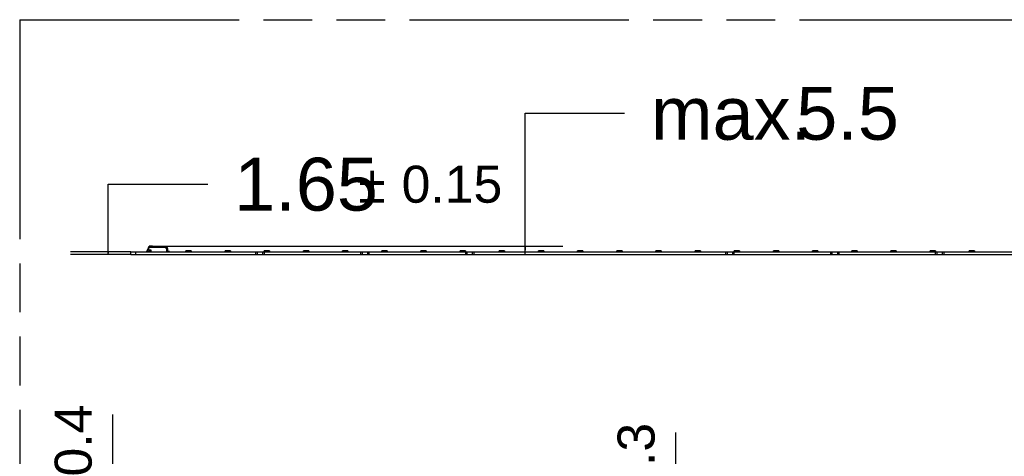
# Model space of a CAD drawing. Header units: millimetres. Extents: x 0 to 210, y 0 to 297.
# Tile 17 of 49: x 50 to 89, y 165 to 183. Entities that reach past the tile are written whole.
import ezdxf

# ---------------------------------------------------------------- set-up
doc = ezdxf.new("R2010")
doc.units = ezdxf.units.MM
doc.header["$LTSCALE"] = 19.36
doc.linetypes.add('PHANTOM', pattern=[0.8, 0.45, -0.05, 0.1, -0.05, 0.1, -0.05])
doc.layers.get('0').update_dxf_attribs({"linetype": 'CONTINUOUS'})
doc.layers.add('DEFAULT_3', color=7, linetype='PHANTOM')
doc.layers.add('Z_DIM_2D', color=7, linetype='CONTINUOUS')
doc.styles.add('TEXTSTYLE_3', font='helveticaneueltw1g-ltcn.otf')
doc.styles.add('TEXTSTYLE_4', font='gdt', dxfattribs={"width": 0.7})
doc.dimstyles.new('DIMSTYLE_1', dxfattribs={"dimtxt": 2.1, "dimasz": 3.5, "dimexe": 1.5, "dimexo": 0, "dimgap": 1.05, "dimtad": 1, "dimdec": 3, "dimlfac": 15, "dimdsep": 46, "dimtxsty": 'TEXTSTYLE_3', "dimblk": '_FILLED', "dimblk1": '_FILLED', "dimblk2": '_FILLED', "dimcen": 0.09, "dimclrt": 5, "dimadec": 3, "dimazin": 2, "dimtol": 1, "dimtp": 0.15, "dimtm": 0.15, "dimtfac": 1, "dimtdec": 3, "dimtofl": 0, "dimtmove": 0, "dimatfit": 3, "dimldrblk": '_FILLED', "dimfxl": 0, "dimtolj": 1, "dimarcsym": 0})
doc.dimstyles.new('DIMSTYLE_2', dxfattribs={"dimtxt": 2.1, "dimasz": 3.5, "dimexe": 1.5, "dimexo": 0, "dimgap": 1.05, "dimtad": 1, "dimdec": 3, "dimlfac": 15, "dimdsep": 46, "dimtxsty": 'TEXTSTYLE_3', "dimblk": '_FILLED', "dimblk1": '_FILLED', "dimblk2": '_FILLED', "dimcen": 0.09, "dimclrt": 5, "dimadec": 3, "dimazin": 2, "dimtp": 0.1, "dimtm": 0.1, "dimtfac": 1, "dimtdec": 3, "dimtofl": 0, "dimtmove": 0, "dimatfit": 3, "dimldrblk": '_FILLED', "dimfxl": 0, "dimtolj": 1, "dimarcsym": 0})
doc.dimstyles.new('DIMSTYLE_7', dxfattribs={"dimtxt": 2.1, "dimasz": 3.5, "dimexe": 1.5, "dimexo": 0, "dimgap": 0.525, "dimtad": 1, "dimdec": 3, "dimlfac": 15, "dimdsep": 46, "dimtxsty": 'TEXTSTYLE_3', "dimblk": '_FILLED', "dimblk1": '_FILLED', "dimblk2": '_FILLED', "dimcen": 0.09, "dimclrt": 5, "dimadec": 3, "dimazin": 2, "dimtol": 1, "dimtp": 0.4, "dimtm": 0.4, "dimtfac": 1, "dimtdec": 3, "dimtofl": 0, "dimtmove": 0, "dimatfit": 3, "dimldrblk": '_FILLED', "dimfxl": 0, "dimtolj": 1, "dimarcsym": 0})
doc.dimstyles.new('DIMSTYLE_9', dxfattribs={"dimtxt": 2.1, "dimasz": 3.5, "dimexe": 1.5, "dimexo": 0, "dimgap": 0.525, "dimtad": 1, "dimdec": 3, "dimlfac": 15, "dimdsep": 46, "dimtxsty": 'TEXTSTYLE_3', "dimblk": '_FILLED', "dimblk1": '_FILLED', "dimblk2": '_FILLED', "dimcen": 0.09, "dimclrt": 5, "dimadec": 3, "dimazin": 2, "dimtol": 1, "dimtp": 0.3, "dimtm": 0.3, "dimtfac": 1, "dimtdec": 3, "dimtofl": 0, "dimtmove": 0, "dimatfit": 3, "dimldrblk": '_FILLED', "dimfxl": 0, "dimtolj": 1, "dimarcsym": 0})

# ---------------------------------------------------------------- blocks, each defined once
blk = doc.blocks.new('*D2')
at = {"layer": 'Z_DIM_2D', "color": 2, "linetype": 'Continuous', "transparency": 16777216}
for p, q in [((53.648, 173.407), (53.648, 176.148)), ((53.648, 176.148), (57.598, 176.148)), ((54.539, 173.462), (52.148, 173.462)), ((54.539, 173.352), (52.148, 173.352)), ((53.648, 173.462), (53.648, 173.407)), ((53.648, 173.352), (53.648, 173.407))]:
    blk.add_line(p, q, dxfattribs=at)
at = {"layer": 'Z_DIM_2D', "color": 5, "linetype": 'Continuous', "transparency": 16777216}
for s, height, style, p in [('1.65', 2.1, 'TEXTSTYLE_3', (58.648, 175.098)), ('`', 1.47, 'TEXTSTYLE_4', (63.585, 175.413)), ('0.15', 1.47, 'TEXTSTYLE_3', (65.3, 175.413))]:
    blk.add_text(s, height=height, dxfattribs=dict(at, style=style)).set_placement(p)
blk = doc.blocks.new('_FILLED')
at = {"color": 0, "linetype": 'ByBlock'}
blk.add_solid([(0, 0), (-1, 0.125), (-1, -0.125)], dxfattribs=at)
blk = doc.blocks.new('_NONE')
blk = doc.blocks.new('*D3')
at = {"layer": 'Z_DIM_2D', "color": 2, "linetype": 'Continuous', "transparency": 16777216}
for p, q in [((70.206, 173.522), (70.206, 178.962)), ((70.206, 178.962), (74.156, 178.962)), ((55.387, 173.692), (71.706, 173.692)), ((70.206, 173.692), (70.206, 173.522)), ((59.497, 173.352), (71.706, 173.352)), ((70.206, 173.352), (70.206, 173.522))]:
    blk.add_line(p, q, dxfattribs=at)
at = {"layer": 'Z_DIM_2D', "color": 5, "linetype": 'Continuous', "transparency": 16777216, "style": 'TEXTSTYLE_3'}
for s, p in [('5.5', (80.973, 177.912)), ('max. ', (75.206, 177.912))]:
    blk.add_text(s, height=2.1, dxfattribs=at).set_placement(p)
blk = doc.blocks.new('*D31')
at = {"layer": 'Z_DIM_2D', "color": 2, "linetype": 'Continuous', "transparency": 16777216}
for p, q in [((53.827, 155.96), (53.827, 167.008)), ((55.035, 156.747), (52.327, 156.747)), ((53.827, 156.747), (53.827, 155.96)), ((53.827, 155.174), (53.827, 155.96)), ((57.118, 155.174), (52.327, 155.174))]:
    blk.add_line(p, q, dxfattribs=at)
at = {"layer": 'Z_DIM_2D', "color": 5, "linetype": 'Continuous', "transparency": 16777216}
for s, height, style, p in [('0.4', 1.47, 'TEXTSTYLE_3', (52.987, 164.54)), ('`', 1.47, 'TEXTSTYLE_4', (52.987, 162.825)), ('23.6', 2.1, 'TEXTSTYLE_3', (53.302, 157.888))]:
    blk.add_text(s, height=height, rotation=90, dxfattribs=dict(at, style=style)).set_placement(p)
blk = doc.blocks.new('*D38')
at = {"layer": 'Z_DIM_2D', "color": 2, "linetype": 'Continuous', "transparency": 16777216}
for p, q in [((76.186, 155.267), (76.186, 166.285)), ((78.239, 155.36), (74.686, 155.36)), ((76.186, 155.36), (76.186, 155.267)), ((76.186, 155.174), (76.186, 155.267))]:
    blk.add_line(p, q, dxfattribs=at)
at = {"layer": 'Z_DIM_2D', "color": 5, "linetype": 'Continuous', "transparency": 16777216}
for s, height, style, p in [('0.3', 1.47, 'TEXTSTYLE_3', (75.346, 163.817)), ('`', 1.47, 'TEXTSTYLE_4', (75.346, 162.102)), ('2.8', 2.1, 'TEXTSTYLE_3', (75.661, 158.575))]:
    blk.add_text(s, height=height, rotation=90, dxfattribs=dict(at, style=style)).set_placement(p)

msp = doc.modelspace()

# ---------------------------------------------------------------- linework, layer by layer
at = {"color": 6, "linetype": 'Continuous'}
for p, q in [((55.207902, 173.526652), (55.264965, 173.683431)), ((55.265879, 173.647298), (55.265404, 173.646001)), ((55.386818, 173.692204), (55.277494, 173.692204)), ((55.428332, 173.672204), (55.409478, 173.685165)), ((55.424366, 173.664796), (55.425748, 173.668296)), ((55.428237, 173.672204), (55.941731, 173.672204)), ((55.993422, 173.61801), (55.951945, 173.667441)), ((55.203888, 173.485537), (55.203888, 173.503916)), ((55.207222, 173.462204), (55.207222, 173.476749)), ((55.217222, 173.472204), (55.293888, 173.472204)), ((55.226549, 173.53887), (55.22044, 173.517924)), ((55.226716, 173.53945), (55.333888, 173.53945)), ((55.293888, 173.465537), (55.293888, 173.478024)), ((55.293888, 173.465537), (56.003888, 173.465537)), ((55.33355, 173.539015), (55.333775, 173.539305)), ((55.360555, 173.465537), (55.363888, 173.462204)), ((55.962653, 173.592806), (55.963764, 173.465537)), ((56.002779, 173.592647), (56.003888, 173.465537)), ((56.077222, 173.482204), (56.003743, 173.482204)), ((56.003787, 173.472204), (56.067222, 173.472204)), ((56.077222, 173.462204), (56.077222, 173.482204))]:
    msp.add_line(p, q, dxfattribs=at)
at = {"color": 9, "linetype": 'Continuous'}
for p, q in [((55.265483, 173.645972), (55.226716, 173.53945)), ((55.259119, 173.649481), (55.265082, 173.647762)), ((55.26548, 173.647443), (55.265478, 173.648891)), ((55.265478, 173.648891), (55.918035, 173.648891)), ((55.918037, 173.645972), (55.265483, 173.645972)), ((55.266724, 173.653058), (55.267947, 173.657168)), ((55.267947, 173.657168), (55.271465, 173.669021)), ((55.275206, 173.681562), (55.277494, 173.689242)), ((55.277494, 173.689242), (55.277494, 173.692204)), ((55.386811, 173.689242), (55.277494, 173.689242)), ((55.386818, 173.692204), (55.386816, 173.688832)), ((55.401925, 173.683506), (55.40553, 173.680477)), ((55.40553, 173.680477), (55.412271, 173.674805)), ((55.423045, 173.665873), (55.424366, 173.664796)), ((55.424366, 173.664796), (55.926557, 173.664796)), ((55.918035, 173.648891), (55.918036, 173.645972)), ((55.962653, 173.592806), (55.918037, 173.645972)), ((55.926557, 173.672204), (55.926557, 173.664796)), ((55.932272, 173.663761), (55.948391, 173.666776)), ((55.217222, 173.472204), (55.217222, 173.49512)), ((55.22044, 173.517925), (55.219074, 173.518397)), ((55.320555, 173.465537), (55.320555, 173.462204)), ((55.333888, 173.53945), (55.333888, 173.465537)), ((55.369175, 173.465537), (55.369175, 173.462204)), ((55.940555, 173.465537), (55.940555, 173.462204)), ((56.067222, 173.472204), (56.067222, 173.482204)), ((59.572222, 173.352204), (59.572222, 173.462204)), ((59.772222, 173.462204), (59.772222, 173.352204)), ((63.738888, 173.352204), (63.738888, 173.462204)), ((63.938888, 173.462204), (63.938888, 173.352204)), ((67.905555, 173.352204), (67.905555, 173.462204)), ((68.105555, 173.462204), (68.105555, 173.352204)), ((78.238888, 173.352204), (78.238888, 173.462204)), ((78.438888, 173.462204), (78.438888, 173.352204)), ((82.405555, 173.352204), (82.405555, 173.462204)), ((82.605555, 173.462204), (82.605555, 173.352204)), ((86.572222, 173.352204), (86.572222, 173.462204)), ((86.772222, 173.462204), (86.772222, 173.352204))]:
    msp.add_line(p, q, dxfattribs=at)
at = {"color": 7, "linetype": 'Continuous'}
for p, q in [((55.258824, 173.648377), (55.253048, 173.650394)), ((55.263541, 173.649474), (55.262746, 173.649753)), ((55.26469, 173.6489), (55.263541, 173.649474)), ((55.264959, 173.645242), (55.265403, 173.646)), ((54.538888, 173.352204), (54.538888, 173.462204)), ((54.538888, 173.462204), (147.805555, 173.462204)), ((54.538888, 173.352204), (147.805555, 173.352204)), ((54.738888, 173.352204), (54.738888, 173.462204)), ((55.176666, 173.465537), (55.176666, 173.500204)), ((55.203888, 173.500204), (55.176666, 173.500204)), ((55.176666, 173.465537), (55.207222, 173.465537)), ((56.732222, 173.465537), (56.732222, 173.500204)), ((56.945555, 173.500204), (56.732222, 173.500204)), ((56.732222, 173.465537), (56.945555, 173.465537)), ((56.945555, 173.500204), (56.945555, 173.465537)), ((58.287777, 173.465537), (58.287777, 173.500204)), ((58.50111, 173.500204), (58.287777, 173.500204)), ((58.287777, 173.465537), (58.50111, 173.465537)), ((58.50111, 173.500204), (58.50111, 173.465537)), ((59.497222, 173.462204), (59.497222, 173.352204)), ((59.843332, 173.465537), (59.843332, 173.500204)), ((60.056666, 173.500204), (59.843332, 173.500204)), ((59.843332, 173.465537), (60.056666, 173.465537)), ((59.847222, 173.352204), (59.847222, 173.462204)), ((60.056666, 173.500204), (60.056666, 173.465537)), ((61.398888, 173.465537), (61.398888, 173.500204)), ((61.612221, 173.500204), (61.398888, 173.500204)), ((61.398888, 173.465537), (61.612221, 173.465537)), ((61.612221, 173.500204), (61.612221, 173.465537)), ((62.954443, 173.465537), (62.954443, 173.500204)), ((63.167776, 173.500204), (62.954443, 173.500204)), ((62.954443, 173.465537), (63.167776, 173.465537)), ((63.167776, 173.500204), (63.167776, 173.465537)), ((63.663888, 173.462204), (63.663888, 173.352204)), ((64.013888, 173.352204), (64.013888, 173.462204)), ((64.509998, 173.465537), (64.509998, 173.500204)), ((64.723332, 173.500204), (64.509998, 173.500204)), ((64.509998, 173.465537), (64.723332, 173.465537)), ((64.723332, 173.500204), (64.723332, 173.465537)), ((66.065554, 173.465537), (66.065554, 173.500204)), ((66.278887, 173.500204), (66.065554, 173.500204)), ((66.065554, 173.465537), (66.278887, 173.465537)), ((66.278887, 173.500204), (66.278887, 173.465537)), ((67.621109, 173.465537), (67.621109, 173.500204)), ((67.834442, 173.500204), (67.621109, 173.500204)), ((67.621109, 173.465537), (67.834442, 173.465537)), ((67.830555, 173.462204), (67.830555, 173.352204)), ((67.834442, 173.500204), (67.834442, 173.465537)), ((68.180555, 173.352204), (68.180555, 173.462204)), ((69.176664, 173.465537), (69.176664, 173.500204)), ((69.389998, 173.500204), (69.176664, 173.500204)), ((69.176664, 173.465537), (69.389998, 173.465537)), ((69.389998, 173.500204), (69.389998, 173.465537)), ((70.73222, 173.465537), (70.73222, 173.500204)), ((70.945553, 173.500204), (70.73222, 173.500204)), ((70.73222, 173.465537), (70.945553, 173.465537)), ((70.945553, 173.500204), (70.945553, 173.465537)), ((72.287775, 173.465537), (72.287775, 173.500204)), ((72.501108, 173.500204), (72.287775, 173.500204)), ((72.287775, 173.465537), (72.501108, 173.465537)), ((72.501108, 173.500204), (72.501108, 173.465537)), ((73.84333, 173.465537), (73.84333, 173.500204)), ((74.056664, 173.500204), (73.84333, 173.500204)), ((73.84333, 173.465537), (74.056664, 173.465537)), ((74.056664, 173.500204), (74.056664, 173.465537)), ((75.398886, 173.465537), (75.398886, 173.500204)), ((75.612219, 173.500204), (75.398886, 173.500204)), ((75.398886, 173.465537), (75.612219, 173.465537)), ((75.612219, 173.500204), (75.612219, 173.465537)), ((76.954441, 173.465537), (76.954441, 173.500204)), ((77.167774, 173.500204), (76.954441, 173.500204)), ((76.954441, 173.465537), (77.167774, 173.465537)), ((77.167774, 173.500204), (77.167774, 173.465537)), ((78.163888, 173.462204), (78.163888, 173.352204)), ((78.509996, 173.465537), (78.509996, 173.500204)), ((78.72333, 173.500204), (78.509996, 173.500204)), ((78.509996, 173.465537), (78.72333, 173.465537)), ((78.513888, 173.352204), (78.513888, 173.462204)), ((78.72333, 173.500204), (78.72333, 173.465537)), ((80.065552, 173.465537), (80.065552, 173.500204)), ((80.278885, 173.500204), (80.065552, 173.500204)), ((80.065552, 173.465537), (80.278885, 173.465537)), ((80.278885, 173.500204), (80.278885, 173.465537)), ((81.621107, 173.465537), (81.621107, 173.500204)), ((81.83444, 173.500204), (81.621107, 173.500204)), ((81.621107, 173.465537), (81.83444, 173.465537)), ((81.83444, 173.500204), (81.83444, 173.465537)), ((82.330555, 173.462204), (82.330555, 173.352204)), ((82.680555, 173.352204), (82.680555, 173.462204)), ((83.176662, 173.465537), (83.176662, 173.500204)), ((83.389996, 173.500204), (83.176662, 173.500204)), ((83.176662, 173.465537), (83.389996, 173.465537)), ((83.389996, 173.500204), (83.389996, 173.465537)), ((84.732218, 173.465537), (84.732218, 173.500204)), ((84.945551, 173.500204), (84.732218, 173.500204)), ((84.732218, 173.465537), (84.945551, 173.465537)), ((84.945551, 173.500204), (84.945551, 173.465537)), ((86.287773, 173.465537), (86.287773, 173.500204)), ((86.501106, 173.500204), (86.287773, 173.500204)), ((86.287773, 173.465537), (86.501106, 173.465537)), ((86.497222, 173.462204), (86.497222, 173.352204)), ((86.501106, 173.500204), (86.501106, 173.465537)), ((86.847222, 173.352204), (86.847222, 173.462204)), ((87.843328, 173.465537), (87.843328, 173.500204)), ((88.056662, 173.500204), (87.843328, 173.500204)), ((87.843328, 173.465537), (88.056662, 173.465537)), ((88.056662, 173.500204), (88.056662, 173.465537))]:
    msp.add_line(p, q, dxfattribs=at)
msp.add_lwpolyline([(55.265709, 173.647551), (55.265602, 173.647956), (55.265516, 173.648221), (55.265485, 173.648319), (55.265481, 173.64835), (55.265466, 173.64841), (55.265453, 173.64847), (55.265441, 173.648531), (55.265431, 173.648594), (55.265422, 173.64866), (55.265415, 173.648728), (55.26541, 173.648799), (55.265409, 173.648872)], dxfattribs=at)
at = {"color": 9, "linetype": 'Continuous'}
for centre, radius, start, end in [((55.254586, 173.632155), 0.01902, 82.8754354, 85.1182601), ((55.259949, 173.631508), 0.017045, 70.2516499, 72.4773027), ((53.382274, 174.214601), 1.966338, 343.2798535, 343.4065889), ((57.088467, 173.129705), 1.895352, 163.3498596, 163.4682515), ((51.680554, 174.749862), 3.750038, 343.308382, 343.4485026), ((55.384452, 173.662931), 0.026993, 49.6608103, 54.578578), ((56.140471, 174.540458), 1.131207, 229.9290098, 230.1819438), ((55.992242, 174.363332), 0.900241, 230.2092309, 230.7821073)]:
    msp.add_arc(centre, radius, start, end, dxfattribs=at)
at = {"color": 7, "linetype": 'Continuous'}
for centre, radius, start, end in [((55.254073, 173.627647), 0.023557, 80.7686542, 82.9973479), ((55.248922, 173.592247), 0.059325, 81.346907, 82.2254835), ((55.252513, 173.615784), 0.035517, 79.1790377, 81.3611276), ((55.252642, 173.618929), 0.032392, 78.1117268, 80.7445489), ((54.792972, 172.348512), 1.38082, 69.98926, 70.2831026), ((55.253566, 173.621396), 0.029807, 76.6858597, 79.1417006), ((55.250909, 173.610545), 0.040953, 76.5464819, 78.1551036), ((55.253613, 173.621635), 0.029563, 73.7811314, 76.6678435), ((55.249442, 173.604412), 0.04726, 74.7560234, 76.5466774), ((55.248293, 173.600162), 0.051662, 73.760911, 74.7664079), ((55.253154, 173.620043), 0.03122, 72.1059609, 73.7875241), ((55.247117, 173.596123), 0.055868, 72.722355, 73.7612355), ((55.245785, 173.591862), 0.060333, 70.9498426, 72.7162136)]:
    msp.add_arc(centre, radius, start, end, dxfattribs=at)
at = {"color": 6, "linetype": 'Continuous'}
for centre, radius, start, end in [((55.277494, 173.67887), 0.013333, 90.0000547, 159.9993996), ((55.386817, 173.652204), 0.04, 55.4919582, 89.9992982), ((55.941731, 173.65887), 0.013333, 40.0001455, 89.9999746), ((55.270555, 173.50387), 0.066667, 160.017742, 179.9608868), ((55.217222, 173.485537), 0.013333, 180, 269.9996741), ((55.410555, 173.502204), 0.04, 270, 290.2962571), ((55.962781, 173.592298), 0.04, 0.5, 39.9999999)]:
    msp.add_arc(centre, radius, start, end, dxfattribs=at)
msp.add_ellipse((55.217222, 173.455537), major_axis=(0.016667, 0), ratio=1, start_param=1.570796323, end_param=2.214297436, dxfattribs=at)
at = {"color": 7, "linetype": 'Continuous'}
for points in [[(55.252948, 173.650417), (55.252245, 173.648485), (55.252852, 173.645897), (55.254249, 173.644389)], [(55.259391, 173.6422), (55.261505, 173.642266), (55.263751, 173.643506), (55.264959, 173.645242)]]:
    msp.add_open_spline(points, degree=3, dxfattribs=at)
at = {"color": 9, "linetype": 'Continuous'}
for points, knots in [([(55.252948, 173.650417), (55.253152, 173.650975), (55.25614, 173.650091), (55.25768, 173.649926), (55.259119, 173.649481)], [0, 0, 0, 0, 0.282950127, 1, 1, 1, 1]), ([(55.252961, 173.65045), (55.253118, 173.650813), (55.254393, 173.651258), (55.255466, 173.651169), (55.256205, 173.651107)], [0, 0, 0, 0, 0.347939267, 1, 1, 1, 1]), ([(55.260055, 173.669942), (55.260339, 173.67073), (55.263534, 173.674326), (55.269024, 173.673672), (55.272583, 173.672774)], [0, 0, 0, 0, 0.185861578, 1, 1, 1, 1]), ([(55.264964, 173.683431), (55.26613, 173.686633), (55.271381, 173.689653), (55.276124, 173.689438), (55.277494, 173.689241)], [0, 0, 0, 0, 0.71114337, 1, 1, 1, 1]), ([(55.401925, 173.683506), (55.402619, 173.684021), (55.404753, 173.685429), (55.408007, 173.686177), (55.409479, 173.685165)], [0, 0, 0, 0, 0.326158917, 1, 1, 1, 1]), ([(55.918035, 173.648891), (55.921163, 173.649606), (55.926151, 173.65528), (55.926423, 173.661668), (55.926557, 173.664796)], [0, 0, 0, 0, 0.506203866, 1, 1, 1, 1]), ([(55.932272, 173.663761), (55.932062, 173.664916), (55.931311, 173.668116), (55.928879, 173.672204), (55.926556, 173.672204)], [0, 0, 0, 0, 0.335744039, 1, 1, 1, 1]), ([(55.948391, 173.666776), (55.949266, 173.666948), (55.950286, 173.666822), (55.951743, 173.667681), (55.951945, 173.667441)], [0, 0, 0, 0, 0.739511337, 1, 1, 1, 1]), ([(55.203888, 173.503889), (55.203888, 173.502727), (55.205829, 173.497052), (55.212732, 173.495125), (55.217222, 173.49512)], [0, 0, 0, 0, 0.205534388, 1, 1, 1, 1]), ([(55.207903, 173.526655), (55.207362, 173.525166), (55.212429, 173.521086), (55.216086, 173.519482), (55.219074, 173.518397)], [0, 0, 0, 0, 0.332623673, 1, 1, 1, 1]), ([(55.226714, 173.539451), (55.223753, 173.540528), (55.222193, 173.540439), (55.213279, 173.544806), (55.214179, 173.543893)], [0, 0, 0, 0, 0.710687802, 1, 1, 1, 1]), ([(55.22044, 173.517924), (55.219871, 173.515922), (55.21802, 173.508455), (55.2172, 173.50073), (55.217222, 173.49512)], [0, 0, 0, 0, 0.270612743, 1, 1, 1, 1]), ([(55.962654, 173.592649), (55.967769, 173.592693), (55.977186, 173.592728), (55.988424, 173.592869), (55.995488, 173.592708), (55.999468, 173.592953), (56.001145, 173.592427), (56.002777, 173.592906), (56.002779, 173.592647)], [0, 0, 0, 0, 0.382400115, 0.706834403, 0.831253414, 0.923727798, 0.980695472, 1, 1, 1, 1]), ([(55.993422, 173.61801), (55.993259, 173.618205), (55.992336, 173.616785), (55.99072, 173.616141), (55.987851, 173.613428), (55.982358, 173.609095), (55.973858, 173.601884), (55.966674, 173.595914), (55.962783, 173.592649)], [0, 0, 0, 0, 0.019228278, 0.076061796, 0.168357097, 0.292596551, 0.616917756, 1, 1, 1, 1])]:
    msp.add_open_spline(points, degree=3, knots=knots, dxfattribs=at)
at = {"color": 7, "linetype": 'Continuous'}
msp.add_open_spline([(55.265709, 173.647551), (55.265648, 173.647827), (55.265381, 173.648362), (55.264932, 173.648738), (55.26469, 173.6489)], degree=3, knots=[0, 0, 0, 0, 0.492434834, 1, 1, 1, 1], dxfattribs=at)
at = {"color": 9, "linetype": 'Continuous'}
for points in [[(55.386811, 173.689242), (55.388731, 173.689245), (55.390662, 173.688953), (55.392519, 173.688464)], [(55.392519, 173.688464), (55.395214, 173.687754), (55.397823, 173.686541), (55.400097, 173.684928)], [(55.927218, 173.652251), (55.925154, 173.649171), (55.921576, 173.647079), (55.918037, 173.645974)], [(55.926557, 173.664796), (55.928487, 173.664642), (55.930414, 173.664305), (55.932272, 173.663761)], [(55.927218, 173.652251), (55.929413, 173.65582), (55.931096, 173.659739), (55.932272, 173.663761)]]:
    msp.add_open_spline(points, degree=3, dxfattribs=at)
at = {"color": 6, "linetype": 'Continuous'}
for points, knots in [([(55.425748, 173.668296), (55.425984, 173.668846), (55.42666, 173.670077), (55.427282, 173.672204), (55.428237, 173.672204)], [0, 0, 0, 0, 0.385255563, 1, 1, 1, 1]), ([(55.293888, 173.478004), (55.293888, 173.482163), (55.298983, 173.491656), (55.312218, 173.511595), (55.324758, 173.527664), (55.333438, 173.53887)], [0, 0, 0, 0, 0.170894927, 0.417565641, 1, 1, 1, 1])]:
    msp.add_open_spline(points, degree=3, knots=knots, dxfattribs=at)
msp.add_open_spline([(56.077222, 173.46887), (56.074411, 173.470978), (56.070735, 173.472204), (56.067222, 173.472204)], degree=3, dxfattribs=at)
at = {"layer": 'DEFAULT_3', "color": 91, "linetype": 'PHANTOM', "true_color": 0x80ff80}
for q in [(50.128636, 132.68), (150.128636, 182.68)]:
    msp.add_line((50.128636, 182.68), q, dxfattribs=at)

# ---------------------------------------------------------------- dimensions: what is measured, and where the dimension line sits
at = {"layer": 'Z_DIM_2D', "color": 2, "linetype": 'Continuous'}
dim = msp.add_linear_dim(base=(70.206056, 173.352204), p1=(55.386818, 173.692204), p2=(59.497222, 173.352204), angle=270, text='max. <>', dimstyle='DIMSTYLE_2', override={"dimtad": 0, "dimtih": 1, "dimtoh": 1, "dimblk1": 'NONE', "dimblk2": 'NONE', "dimsah": 1}, dxfattribs=at)
dim.commit()
dim.dimension.update_dxf_attribs({"geometry": '*D3', "text_midpoint": (79.852698, 178.962183), "dimtype": 160})
for base, p1, p2, angle, dimstyle, override, picture, middle in [((53.648381, 173.462204), (52.148381, 173.352204), (52.148381, 173.462204), 90, 'DIMSTYLE_1', {"dimtad": 0, "dimtih": 1, "dimtoh": 1, "dimblk1": 'NONE', "dimblk2": 'NONE', "dimsah": 1}, '*D2', (63.701963, 176.147654)), ((53.827061, 155.173722), (52.327061, 156.747056), (57.118055, 155.173722), 270, 'DIMSTYLE_7', {"dimblk1": 'NONE', "dimblk2": 'NONE', "dimsah": 1}, '*D31', (53.827061, 162.447997)), ((76.185747, 155.360389), (78.163888, 155.173722), (78.238888, 155.360389), 90, 'DIMSTYLE_9', {"dimblk1": 'NONE', "dimblk2": 'NONE', "dimsah": 1}, '*D38', (76.185747, 162.430097))]:
    dim = msp.add_linear_dim(base=base, p1=p1, p2=p2, angle=angle, dimstyle=dimstyle, override=override, dxfattribs=at)
    dim.commit()
    dim.dimension.update_dxf_attribs({"geometry": picture, "text_midpoint": middle, "dimtype": 160})

doc.saveas('drawing.dxf')
